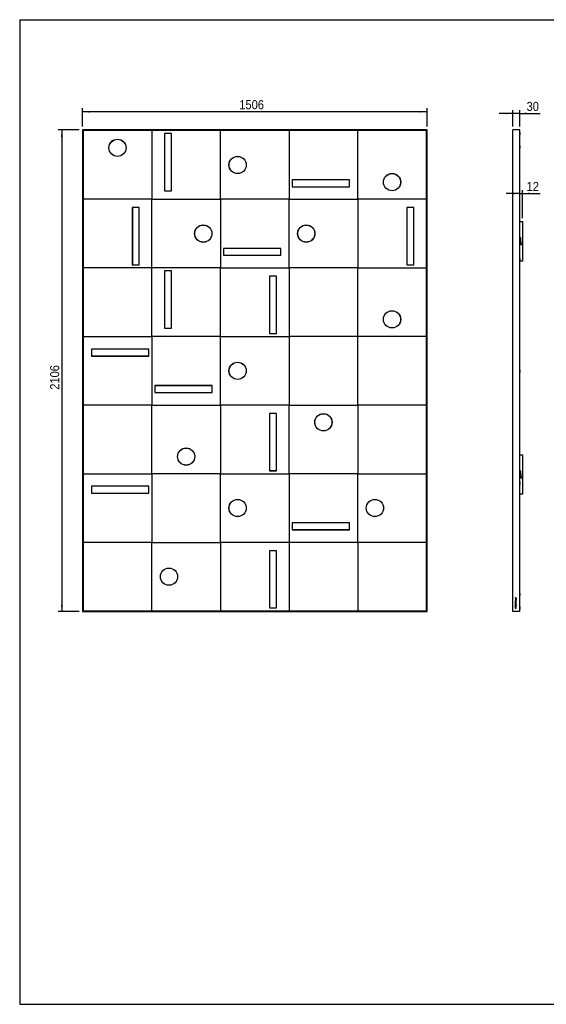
# Model space of a CAD drawing. Header units: millimetres. Extents: x 145 to 6295, y 51 to 4356.
# Tile 1 of 19: x 145 to 2446, y 51 to 4356. Entities that reach past the tile are written whole.
import ezdxf

# ---------------------------------------------------------------- set-up
doc = ezdxf.new("R2010")
doc.units = ezdxf.units.MM
doc.header["$LTSCALE"] = 15
doc.linetypes.add('SLD-Solido', pattern=[0])
doc.layers.add('QUOTE', color=1, linetype='SLD-Solido')
doc.layers.add('SCHIZZI', color=9, linetype='Continuous')
doc.styles.add('SLDTEXTSTYLE0', font='GOTHIC.TTF', dxfattribs={"width": 0.913})
doc.dimstyles.new('SLDDIMSTYLE0', dxfattribs={"dimtxt": 39.6875, "dimasz": 30, "dimexe": 0, "dimexo": 0.0625, "dimgap": 9.921875, "dimtad": 1, "dimdec": 1, "dimrnd": 1e-09, "dimzin": 12, "dimdsep": 46, "dimtxsty": 'SLDTEXTSTYLE0', "dimsah": 1, "dimcen": 0.09, "dimadec": 0, "dimazin": 3, "dimtfac": 1, "dimtdec": 1, "dimtofl": 0, "dimtmove": 0, "dimatfit": 3, "dimfxl": 1, "dimfrac": 2, "dimtolj": 1, "dimtzin": 12, "dimarcsym": 0})
doc.dimstyles.new('SLDDIMSTYLE2', dxfattribs={"dimtxt": 39.6875, "dimasz": 30, "dimexe": 0, "dimexo": 0.0625, "dimgap": 9.921875, "dimtad": 1, "dimdec": 1, "dimrnd": 1e-09, "dimzin": 12, "dimdsep": 46, "dimtxsty": 'SLDTEXTSTYLE0', "dimsah": 1, "dimcen": 0.09, "dimadec": 0, "dimazin": 3, "dimtfac": 1, "dimtdec": 1, "dimtmove": 0, "dimatfit": 0, "dimfxl": 1, "dimfrac": 2, "dimtolj": 1, "dimtzin": 12, "dimarcsym": 0})

# ---------------------------------------------------------------- blocks, each defined once
blk = doc.blocks.new('_D')
at = {"layer": 'QUOTE', "transparency": 16777216}
for p, q in [((419.1, 3889.3), (419.1, 3969)), ((1925.1, 3889.3), (1925.1, 3969)), ((1925.1, 3954), (419.1, 3954))]:
    blk.add_line(p, q, dxfattribs=at)
for points in [[(419.1, 3954), (449.1, 3950.2), (449.1, 3957.7)], [(1925.1, 3954), (1895.1, 3957.7), (1895.1, 3950.2)]]:
    blk.add_solid(points, dxfattribs=at)
at = {"layer": 'QUOTE', "transparency": 16777216, "insert": (1104.5, 4004.7), "char_height": 39.69, "attachment_point": 1, "style": 'SLDTEXTSTYLE0'}
blk.add_mtext('1506', dxfattribs=at)
blk = doc.blocks.new('_D_1')
at = {"layer": 'QUOTE', "transparency": 16777216}
for p, q in [((404.1, 3874.3), (313.4, 3874.3)), ((328.4, 3874.3), (328.4, 1768.3)), ((404.1, 1768.3), (313.4, 1768.3))]:
    blk.add_line(p, q, dxfattribs=at)
for points in [[(328.4, 3874.3), (324.7, 3844.3), (332.2, 3844.3)], [(328.4, 1768.3), (332.2, 1798.3), (324.7, 1798.3)]]:
    blk.add_solid(points, dxfattribs=at)
at = {"layer": 'QUOTE', "transparency": 16777216, "insert": (277.8, 2738.5), "char_height": 39.69, "attachment_point": 1, "rotation": 90, "style": 'SLDTEXTSTYLE0'}
blk.add_mtext('2106', dxfattribs=at)
blk = doc.blocks.new('_D_2')
at = {"layer": 'QUOTE', "transparency": 16777216}
for p, q in [((2300.5, 3889.3), (2300.5, 3961.6)), ((2330.5, 3889.3), (2330.5, 3961.6)), ((2300.5, 3946.6), (2240.5, 3946.6)), ((2330.5, 3946.6), (2300.5, 3946.6)), ((2330.5, 3946.6), (2418.7, 3946.6))]:
    blk.add_line(p, q, dxfattribs=at)
for points in [[(2300.5, 3946.6), (2270.5, 3950.4), (2270.5, 3942.9)], [(2330.5, 3946.6), (2360.5, 3942.9), (2360.5, 3950.4)]]:
    blk.add_solid(points, dxfattribs=at)
at = {"layer": 'QUOTE', "transparency": 16777216, "insert": (2360.1, 3997.3), "char_height": 39.69, "attachment_point": 1, "style": 'SLDTEXTSTYLE0'}
blk.add_mtext('30', dxfattribs=at)
blk = doc.blocks.new('_D_3')
at = {"layer": 'QUOTE', "transparency": 16777216}
for p, q in [((2330.5, 3596.4), (2270.5, 3596.4)), ((2330.5, 3596.4), (2342.5, 3596.4)), ((2342.5, 3489.3), (2342.5, 3611.4)), ((2342.5, 3596.4), (2418.7, 3596.4))]:
    blk.add_line(p, q, dxfattribs=at)
for points in [[(2330.5, 3596.4), (2300.5, 3600.2), (2300.5, 3592.7)], [(2342.5, 3596.4), (2372.5, 3592.7), (2372.5, 3600.2)]]:
    blk.add_solid(points, dxfattribs=at)
at = {"layer": 'QUOTE', "transparency": 16777216, "insert": (2360.1, 3647.1), "char_height": 39.69, "attachment_point": 1, "style": 'SLDTEXTSTYLE0'}
blk.add_mtext('12', dxfattribs=at)

msp = doc.modelspace()

# ---------------------------------------------------------------- linework, layer by layer
for p, q in [((1925.06, 3874.29), (419.06, 3874.29)), ((422.06, 3871.29), (419.06, 3874.29)), ((419.06, 3874.29), (419.06, 1768.29)), ((1922.06, 3871.29), (422.06, 3871.29)), ((422.06, 3871.29), (422.06, 1771.29)), ((722.06, 3871.29), (722.06, 3571.29)), ((777.56, 3858.29), (777.06, 3858.29)), ((777.06, 3858.29), (777.06, 3607.79)), ((807.56, 3858.29), (777.56, 3858.29)), ((777.56, 3858.29), (777.56, 3608.29)), ((807.56, 3608.29), (807.56, 3858.29)), ((1022.06, 3571.29), (1022.06, 3871.29)), ((1322.06, 3871.29), (1322.06, 3571.29)), ((1622.06, 3571.29), (1622.06, 3871.29)), ((1922.06, 3871.29), (1925.06, 3874.29)), ((1922.06, 1771.29), (1922.06, 3871.29)), ((1925.06, 1768.29), (1925.06, 3874.29)), ((2330.52, 3874.29), (2300.52, 3874.29)), ((2300.52, 1768.29), (2300.52, 3874.29)), ((2330.52, 1768.29), (2330.52, 3874.29)), ((2330.62, 3862.79), (2330.52, 3862.79)), ((2330.52, 3852.79), (2330.62, 3852.79)), ((2330.62, 3862.79), (2330.62, 3859.7)), ((2330.62, 3859.7), (2330.62, 3852.79)), ((2330.62, 3804.29), (2330.52, 3804.29)), ((2330.52, 3794.29), (2330.62, 3794.29)), ((2330.62, 3804.29), (2330.62, 3801.2)), ((2330.62, 3801.2), (2330.62, 3794.29)), ((1585.56, 3656.79), (1335.06, 3656.79)), ((1335.06, 3656.79), (1335.06, 3626.29)), ((1335.06, 3626.29), (1335.56, 3626.29)), ((1585.56, 3656.29), (1335.56, 3656.29)), ((1335.56, 3656.29), (1335.56, 3626.29)), ((1335.56, 3626.29), (1585.56, 3626.29)), ((1585.56, 3656.29), (1585.56, 3656.79)), ((1585.56, 3626.29), (1585.56, 3656.29)), ((777.06, 3607.79), (807.56, 3607.79)), ((777.56, 3608.29), (807.56, 3608.29)), ((807.56, 3607.79), (807.56, 3608.29)), ((722.06, 3571.29), (422.06, 3571.29)), ((636.56, 3534.79), (636.56, 3284.29)), ((637.06, 3534.79), (636.56, 3534.79)), ((637.06, 3534.79), (637.06, 3284.79)), ((667.06, 3534.79), (637.06, 3534.79)), ((667.06, 3284.79), (667.06, 3534.79)), ((722.06, 3571.29), (1022.06, 3571.29)), ((722.06, 3271.29), (722.06, 3571.29)), ((1022.06, 3571.29), (1022.06, 3271.29)), ((1322.06, 3571.29), (1022.06, 3571.29)), ((1322.06, 3271.29), (1322.06, 3571.29)), ((1322.06, 3571.29), (1622.06, 3571.29)), ((1922.06, 3571.29), (1622.06, 3571.29)), ((1622.06, 3571.29), (1622.06, 3271.29)), ((1837.06, 3534.79), (1836.56, 3534.79)), ((1836.56, 3534.79), (1836.56, 3284.29)), ((1867.06, 3534.79), (1837.06, 3534.79)), ((1837.06, 3534.79), (1837.06, 3284.79)), ((1867.06, 3284.79), (1867.06, 3534.79)), ((2330.52, 3474.29), (2342.52, 3474.29)), ((2342.52, 3474.29), (2342.52, 3374.29)), ((2334.52, 3402.29), (2330.52, 3402.29)), ((2330.52, 3401.29), (2333.52, 3401.29)), ((2333.52, 3401.29), (2335.52, 3373.29)), ((2336.52, 3374.29), (2334.52, 3402.29)), ((2335.52, 3373.29), (2342.52, 3373.29)), ((2342.52, 3374.29), (2336.52, 3374.29)), ((2342.52, 3373.29), (2342.52, 3301.29)), ((1035.06, 3356.79), (1035.06, 3326.29)), ((1285.56, 3356.79), (1035.06, 3356.79)), ((1035.06, 3326.29), (1035.56, 3326.29)), ((1285.56, 3356.29), (1035.56, 3356.29)), ((1035.56, 3356.29), (1035.56, 3326.29)), ((1035.56, 3326.29), (1285.56, 3326.29)), ((1285.56, 3356.29), (1285.56, 3356.79)), ((1285.56, 3326.29), (1285.56, 3356.29)), ((636.56, 3284.29), (667.06, 3284.29)), ((637.06, 3284.79), (667.06, 3284.79)), ((667.06, 3284.29), (667.06, 3284.79)), ((1836.56, 3284.29), (1867.06, 3284.29)), ((1837.06, 3284.79), (1867.06, 3284.79)), ((1867.06, 3284.29), (1867.06, 3284.79)), ((2330.62, 3314.29), (2330.52, 3314.29)), ((2330.52, 3304.29), (2330.62, 3304.29)), ((2342.52, 3301.29), (2330.52, 3301.29)), ((2330.62, 3314.29), (2330.62, 3311.2)), ((2330.62, 3311.2), (2330.62, 3304.29)), ((722.06, 3271.29), (422.06, 3271.29)), ((722.06, 2971.29), (722.06, 3271.29)), ((1022.06, 3271.29), (722.06, 3271.29)), ((777.06, 3258.29), (777.06, 3007.79)), ((807.56, 3258.29), (777.06, 3258.29)), ((777.56, 3257.79), (777.56, 3007.79)), ((807.56, 3257.79), (777.56, 3257.79)), ((807.56, 3257.79), (807.56, 3258.29)), ((807.56, 3007.79), (807.56, 3257.79)), ((1022.06, 3271.29), (1322.06, 3271.29)), ((1022.06, 2971.29), (1022.06, 3271.29)), ((1237.06, 3234.79), (1236.56, 3234.79)), ((1236.56, 3234.79), (1236.56, 2984.29)), ((1237.06, 3234.79), (1237.06, 2984.79)), ((1267.06, 3234.79), (1237.06, 3234.79)), ((1267.06, 2984.79), (1267.06, 3234.79)), ((1622.06, 3271.29), (1322.06, 3271.29)), ((1322.06, 3271.29), (1322.06, 2971.29)), ((1622.06, 2971.29), (1622.06, 3271.29)), ((1622.06, 3271.29), (1922.06, 3271.29)), ((422.06, 2971.29), (722.06, 2971.29)), ((722.06, 2971.29), (722.06, 2671.29)), ((1022.06, 2971.29), (722.06, 2971.29)), ((777.06, 3007.79), (777.56, 3007.79)), ((777.56, 3007.79), (807.56, 3007.79)), ((1022.06, 2671.29), (1022.06, 2971.29)), ((1022.06, 2971.29), (1322.06, 2971.29)), ((1236.56, 2984.29), (1267.06, 2984.29)), ((1237.06, 2984.79), (1267.06, 2984.79)), ((1267.06, 2984.29), (1267.06, 2984.79)), ((1622.06, 2971.29), (1322.06, 2971.29)), ((1322.06, 2971.29), (1322.06, 2671.29)), ((1622.06, 2671.29), (1622.06, 2971.29)), ((1922.06, 2971.29), (1622.06, 2971.29)), ((708.56, 2916.29), (458.56, 2916.29)), ((458.56, 2916.29), (458.56, 2886.29)), ((458.56, 2886.29), (708.56, 2886.29)), ((458.56, 2886.29), (458.56, 2885.79)), ((458.56, 2885.79), (709.06, 2885.79)), ((708.56, 2886.29), (708.56, 2916.29)), ((709.06, 2916.29), (708.56, 2916.29)), ((709.06, 2885.79), (709.06, 2916.29)), ((2330.62, 2824.29), (2330.52, 2824.29)), ((2330.52, 2814.29), (2330.62, 2814.29)), ((2330.62, 2824.29), (2330.62, 2821.2)), ((2330.62, 2821.2), (2330.62, 2814.29)), ((985.56, 2756.79), (735.06, 2756.79)), ((735.06, 2756.79), (735.06, 2726.29)), ((735.56, 2756.29), (735.56, 2726.29)), ((985.56, 2756.29), (735.56, 2756.29)), ((985.56, 2756.29), (985.56, 2756.79)), ((985.56, 2726.29), (985.56, 2756.29)), ((735.06, 2726.29), (735.56, 2726.29)), ((735.56, 2726.29), (985.56, 2726.29)), ((722.06, 2671.29), (422.06, 2671.29)), ((722.06, 2371.29), (722.06, 2671.29)), ((722.06, 2671.29), (1022.06, 2671.29)), ((1322.06, 2671.29), (1022.06, 2671.29)), ((1022.06, 2671.29), (1022.06, 2371.29)), ((1322.06, 2671.29), (1622.06, 2671.29)), ((1322.06, 2371.29), (1322.06, 2671.29)), ((1622.06, 2671.29), (1622.06, 2371.29)), ((1922.06, 2671.29), (1622.06, 2671.29)), ((1236.56, 2634.79), (1236.56, 2384.29)), ((1237.06, 2634.79), (1236.56, 2634.79)), ((1237.06, 2634.79), (1237.06, 2384.79)), ((1267.06, 2634.79), (1237.06, 2634.79)), ((1267.06, 2384.79), (1267.06, 2634.79)), ((2330.52, 2454.29), (2342.52, 2454.29)), ((2342.52, 2454.29), (2342.52, 2354.29)), ((422.06, 2371.29), (722.06, 2371.29)), ((1022.06, 2371.29), (722.06, 2371.29)), ((722.06, 2371.29), (722.06, 2071.29)), ((1022.06, 2071.29), (1022.06, 2371.29)), ((1022.06, 2371.29), (1322.06, 2371.29)), ((1236.56, 2384.29), (1267.06, 2384.29)), ((1237.06, 2384.79), (1267.06, 2384.79)), ((1267.06, 2384.29), (1267.06, 2384.79)), ((1622.06, 2371.29), (1322.06, 2371.29)), ((1322.06, 2371.29), (1322.06, 2071.29)), ((1622.06, 2371.29), (1922.06, 2371.29)), ((1622.06, 2071.29), (1622.06, 2371.29)), ((2334.52, 2382.29), (2330.52, 2382.29)), ((2330.52, 2381.29), (2333.52, 2381.29)), ((2333.52, 2381.29), (2335.52, 2353.29)), ((2336.52, 2354.29), (2334.52, 2382.29)), ((2330.62, 2334.29), (2330.52, 2334.29)), ((2330.62, 2334.29), (2330.62, 2331.2)), ((2330.62, 2331.2), (2330.62, 2324.29)), ((2335.52, 2353.29), (2342.52, 2353.29)), ((2342.52, 2354.29), (2336.52, 2354.29)), ((2342.52, 2353.29), (2342.52, 2281.29)), ((458.56, 2316.29), (458.56, 2285.79)), ((459.06, 2316.29), (458.56, 2316.29)), ((458.56, 2285.79), (709.06, 2285.79)), ((459.06, 2316.29), (459.06, 2286.29)), ((709.06, 2316.29), (459.06, 2316.29)), ((459.06, 2286.29), (709.06, 2286.29)), ((709.06, 2286.29), (709.06, 2316.29)), ((709.06, 2285.79), (709.06, 2286.29)), ((2330.52, 2324.29), (2330.62, 2324.29)), ((2342.52, 2281.29), (2330.52, 2281.29)), ((1335.56, 2156.79), (1335.06, 2156.79)), ((1335.06, 2156.79), (1335.06, 2126.29)), ((1585.56, 2156.79), (1335.56, 2156.79)), ((1335.56, 2156.79), (1335.56, 2126.79)), ((1585.56, 2126.79), (1585.56, 2156.79)), ((1335.06, 2126.29), (1585.56, 2126.29)), ((1335.56, 2126.79), (1585.56, 2126.79)), ((1585.56, 2126.29), (1585.56, 2126.79)), ((722.06, 2071.29), (422.06, 2071.29)), ((722.06, 1771.29), (722.06, 2071.29)), ((722.06, 2071.29), (1022.06, 2071.29)), ((1022.06, 2071.29), (1022.06, 1771.29)), ((1322.06, 2071.29), (1022.06, 2071.29)), ((1622.06, 2071.29), (1322.06, 2071.29)), ((1322.06, 2071.29), (1322.06, 1771.29)), ((1922.06, 2071.29), (1622.06, 2071.29)), ((1622.06, 2071.29), (1622.06, 1771.29)), ((1237.06, 2034.79), (1236.56, 2034.79)), ((1236.56, 2034.79), (1236.56, 1784.29)), ((1267.06, 2034.79), (1237.06, 2034.79)), ((1237.06, 2034.79), (1237.06, 1784.79)), ((1267.06, 1784.79), (1267.06, 2034.79)), ((2314.92, 1828.2), (2310.52, 1828.2)), ((2310.52, 1828.2), (2310.52, 1827.39)), ((2310.52, 1827.39), (2314.92, 1827.39)), ((2314.18, 1823.38), (2310.52, 1823.38)), ((2310.52, 1823.38), (2310.52, 1822.57)), ((2310.52, 1822.57), (2314.92, 1822.57)), ((2314.18, 1818.6), (2310.52, 1818.6)), ((2310.52, 1818.6), (2310.52, 1817.79)), ((2310.52, 1817.79), (2314.92, 1817.79)), ((2311.25, 1815.96), (2310.52, 1815.96)), ((2310.52, 1815.96), (2310.52, 1812.69)), ((2310.52, 1812.69), (2314.92, 1812.69)), ((2311.27, 1811), (2310.52, 1811)), ((2310.52, 1811), (2310.52, 1807.42)), ((2311.25, 1813.5), (2311.25, 1815.96)), ((2312.34, 1813.5), (2311.25, 1813.5)), ((2311.27, 1809.61), (2311.27, 1811)), ((2314.92, 1809.61), (2311.27, 1809.61)), ((2311.27, 1808.8), (2314.92, 1808.8)), ((2311.27, 1807.42), (2311.27, 1808.8)), ((2313.06, 1815.68), (2312.34, 1815.68)), ((2312.34, 1815.68), (2312.34, 1813.5)), ((2313.06, 1813.5), (2313.06, 1815.68)), ((2314.19, 1813.5), (2313.06, 1813.5)), ((2314.92, 1825.67), (2314.18, 1825.67)), ((2314.18, 1825.67), (2314.18, 1823.38)), ((2314.92, 1820.89), (2314.18, 1820.89)), ((2314.18, 1820.89), (2314.18, 1818.6)), ((2314.92, 1815.99), (2314.19, 1815.99)), ((2314.19, 1815.99), (2314.19, 1813.5)), ((2314.92, 1827.39), (2314.92, 1828.2)), ((2314.92, 1822.57), (2314.92, 1825.67)), ((2314.92, 1817.79), (2314.92, 1820.89)), ((2314.92, 1812.69), (2314.92, 1815.99)), ((2314.92, 1808.8), (2314.92, 1809.61)), ((2330.62, 1848.29), (2330.52, 1848.29)), ((2330.52, 1838.29), (2330.62, 1838.29)), ((2330.62, 1848.29), (2330.62, 1845.2)), ((2330.62, 1845.2), (2330.62, 1838.29)), ((419.06, 1768.29), (422.06, 1771.29)), ((419.06, 1768.29), (1925.06, 1768.29)), ((422.06, 1771.29), (1922.06, 1771.29)), ((1236.56, 1784.29), (1267.06, 1784.29)), ((1237.06, 1784.79), (1267.06, 1784.79)), ((1267.06, 1784.29), (1267.06, 1784.79)), ((1925.06, 1768.29), (1922.06, 1771.29)), ((2330.52, 1768.29), (2300.52, 1768.29)), ((2310.66, 1794.75), (2309.33, 1795.35)), ((2309.33, 1795.35), (2309.33, 1794.74)), ((2309.33, 1794.74), (2310.49, 1794.21)), ((2310.5, 1799.43), (2310.49, 1799.42)), ((2310.49, 1799.42), (2310.49, 1798.69)), ((2310.49, 1798.69), (2314.92, 1796.75)), ((2314.92, 1801.36), (2310.5, 1799.43)), ((2310.52, 1807.42), (2311.27, 1807.42)), ((2310.52, 1784.93), (2310.52, 1783.29)), ((2310.52, 1783.29), (2314.92, 1783.29)), ((2311.03, 1790.18), (2310.55, 1790.18)), ((2310.55, 1790.18), (2310.55, 1788.34)), ((2310.55, 1788.34), (2312.99, 1788.34)), ((2311.02, 1805.91), (2311.01, 1805.89)), ((2311.64, 1805.48), (2311.02, 1805.91)), ((2311.03, 1788.87), (2311.03, 1790.18)), ((2311.52, 1788.87), (2311.03, 1788.87)), ((2311.14, 1795.42), (2311.13, 1795.41)), ((2311.74, 1794.9), (2311.14, 1795.42)), ((2313.83, 1792.7), (2311.21, 1793.89)), ((2311.26, 1784.93), (2311.26, 1784.1)), ((2311.26, 1784.1), (2314.18, 1784.1)), ((2314.14, 1793.16), (2311.38, 1794.42)), ((2313.14, 1799.76), (2311.48, 1799.04)), ((2311.48, 1799.04), (2313.14, 1798.33)), ((2312, 1790.02), (2311.52, 1790.02)), ((2311.52, 1790.02), (2311.52, 1788.87)), ((2311.62, 1805.46), (2311.64, 1805.48)), ((2311.69, 1803.6), (2311.67, 1803.6)), ((2311.73, 1794.89), (2311.74, 1794.9)), ((2311.74, 1802.79), (2311.75, 1802.79)), ((2312, 1788.87), (2312, 1790.02)), ((2312.51, 1788.87), (2312, 1788.87)), ((2312.99, 1790.2), (2312.51, 1790.2)), ((2312.51, 1790.2), (2312.51, 1788.87)), ((2312.71, 1792.27), (2312.72, 1792.27)), ((2312.72, 1787.27), (2312.71, 1787.27)), ((2312.72, 1791.42), (2312.73, 1791.42)), ((2312.73, 1786.42), (2312.72, 1786.42)), ((2312.99, 1788.34), (2312.99, 1790.2)), ((2313.14, 1798.33), (2313.14, 1799.76)), ((2313.66, 1806.03), (2313.64, 1806.03)), ((2314.2, 1795.45), (2313.67, 1794.93)), ((2313.67, 1794.93), (2313.68, 1794.92)), ((2313.7, 1803.12), (2313.68, 1803.1)), ((2313.68, 1803.1), (2314.26, 1802.61)), ((2313.72, 1805.23), (2313.73, 1805.23)), ((2313.87, 1800.06), (2314.92, 1800.5)), ((2313.87, 1798.03), (2313.87, 1800.06)), ((2314.92, 1797.58), (2313.87, 1798.03)), ((2314.18, 1784.1), (2314.18, 1784.93)), ((2314.21, 1795.44), (2314.2, 1795.45)), ((2314.26, 1802.61), (2314.28, 1802.63)), ((2314.59, 1792.35), (2316.03, 1791.69)), ((2316.03, 1792.3), (2314.85, 1792.84)), ((2314.92, 1800.5), (2314.92, 1801.36)), ((2314.92, 1796.75), (2314.92, 1797.58)), ((2314.92, 1783.29), (2314.92, 1784.93)), ((2316.03, 1791.69), (2316.03, 1792.3)), ((2330.62, 1789.79), (2330.52, 1789.79)), ((2330.52, 1779.79), (2330.62, 1779.79)), ((2330.62, 1789.79), (2330.62, 1779.79))]:
    msp.add_line(p, q)
for centre, radius in [((572.06, 3796.29), 37.75), ((572.06, 3796.29), 37.5), ((1097.06, 3721.29), 37.75), ((1097.06, 3721.29), 37.5), ((1772.06, 3646.29), 37.75), ((1772.06, 3646.29), 37.5), ((947.06, 3421.29), 37.75), ((947.06, 3421.29), 37.5), ((1397.06, 3421.29), 37.75), ((1397.06, 3421.29), 37.5), ((1772.06, 3046.29), 37.75), ((1772.06, 3046.29), 37.5), ((1097.06, 2821.29), 37.75), ((1097.06, 2821.29), 37.5), ((1472.06, 2596.29), 37.75), ((1472.06, 2596.29), 37.5), ((872.06, 2446.29), 37.75), ((872.06, 2446.29), 37.5), ((1097.06, 2221.29), 37.75), ((1097.06, 2221.29), 37.5), ((1697.06, 2221.29), 37.75), ((1697.06, 2221.29), 37.5), ((797.06, 1921.29), 37.75), ((797.06, 1921.29), 37.5)]:
    msp.add_circle(centre, radius)
for points, knots in [([(2310.49, 1794.21), (2310.48, 1794.12), (2310.46, 1793.98), (2310.45, 1793.82), (2310.45, 1793.75), (2310.45, 1793.72), (2310.45, 1793.7), (2310.45, 1793.7), (2310.45, 1793.69), (2310.45, 1793.69), (2310.45, 1793.69), (2310.45, 1793.69), (2310.45, 1793.38), (2310.56, 1792.78), (2311.05, 1792.03), (2311.81, 1791.52), (2312.41, 1791.46), (2312.72, 1791.42)], [0, 0, 0, 0, 0.0692641, 0.102088, 0.1170424, 0.1237265, 0.1266881, 0.1279952, 0.1285711, 0.1288247, 0.1289363, 0.1289854, 0.129024, 0.3530678, 0.564112, 0.7753896, 1, 1, 1, 1]), ([(2311.01, 1805.89), (2310.9, 1805.74), (2310.68, 1805.43), (2310.5, 1804.88), (2310.44, 1804.29), (2310.51, 1803.7), (2310.78, 1803.2), (2311.21, 1802.86), (2311.56, 1802.81), (2311.74, 1802.79)], [0, 0, 0, 0, 0.1460704, 0.2887682, 0.4377557, 0.5951452, 0.7341478, 0.8644717, 1, 1, 1, 1]), ([(2312.71, 1787.27), (2312.37, 1787.23), (2311.72, 1787.15), (2311, 1786.53), (2310.59, 1785.76), (2310.54, 1785.22), (2310.52, 1784.93)], [0, 0, 0, 0, 0.279532, 0.5454242, 0.7630634, 1, 1, 1, 1]), ([(2311.13, 1795.41), (2311.03, 1795.3), (2310.85, 1795.1), (2310.72, 1794.86), (2310.66, 1794.75)], [0, 0, 0, 0, 0.5342378, 1, 1, 1, 1]), ([(2311.67, 1803.6), (2311.6, 1803.61), (2311.46, 1803.63), (2311.3, 1803.79), (2311.2, 1804.02), (2311.16, 1804.39), (2311.26, 1804.91), (2311.5, 1805.27), (2311.62, 1805.46)], [0, 0, 0, 0, 0.0943892, 0.189365, 0.2976915, 0.4258978, 0.6931705, 1, 1, 1, 1]), ([(2311.21, 1793.89), (2311.2, 1793.85), (2311.2, 1793.8), (2311.19, 1793.73), (2311.19, 1793.71), (2311.19, 1793.69), (2311.19, 1793.69), (2311.19, 1793.69), (2311.19, 1793.68), (2311.19, 1793.68), (2311.19, 1793.68), (2311.19, 1793.68), (2311.19, 1793.49), (2311.27, 1793.11), (2311.6, 1792.64), (2312.11, 1792.33), (2312.5, 1792.29), (2312.71, 1792.27)], [0, 0, 0, 0, 0.04588006, 0.06624978, 0.07528898, 0.07928493, 0.08104711, 0.08182327, 0.08216493, 0.0823153, 0.08238146, 0.08241058, 0.08243345, 0.31125859, 0.53079134, 0.75622294, 1, 1, 1, 1]), ([(2312.72, 1786.42), (2312.49, 1786.4), (2312.06, 1786.35), (2311.57, 1785.96), (2311.3, 1785.46), (2311.28, 1785.12), (2311.26, 1784.93)], [0, 0, 0, 0, 0.2871229, 0.5522893, 0.766205, 1, 1, 1, 1]), ([(2311.38, 1794.42), (2311.44, 1794.51), (2311.54, 1794.67), (2311.67, 1794.82), (2311.73, 1794.89)], [0, 0, 0, 0, 0.5348435, 1, 1, 1, 1]), ([(2312.35, 1804.62), (2312.3, 1804.44), (2312.23, 1804.14), (2312.08, 1803.79), (2311.89, 1803.62), (2311.75, 1803.61), (2311.69, 1803.6)], [0, 0, 0, 0, 0.4294113, 0.7007161, 0.8502874, 1, 1, 1, 1]), ([(2311.75, 1802.79), (2311.89, 1802.8), (2312.14, 1802.82), (2312.48, 1802.99), (2312.87, 1803.44), (2312.99, 1803.91), (2313.07, 1804.26)], [0, 0, 0, 0, 0.1872531, 0.3476527, 0.509467, 1, 1, 1, 1]), ([(2313.64, 1806.03), (2313.47, 1806.02), (2313.13, 1805.99), (2312.74, 1805.63), (2312.5, 1805.16), (2312.4, 1804.81), (2312.35, 1804.62)], [0, 0, 0, 0, 0.2440399, 0.4814505, 0.7097813, 1, 1, 1, 1]), ([(2312.72, 1792.27), (2312.96, 1792.29), (2313.37, 1792.33), (2313.69, 1792.59), (2313.83, 1792.7)], [0, 0, 0, 0, 0.5786018, 1, 1, 1, 1]), ([(2314.92, 1784.93), (2314.88, 1785.29), (2314.81, 1785.97), (2314.24, 1786.74), (2313.5, 1787.19), (2312.99, 1787.24), (2312.72, 1787.27)], [0, 0, 0, 0, 0.2961767, 0.5664015, 0.7768821, 1, 1, 1, 1]), ([(2312.73, 1791.42), (2312.94, 1791.44), (2313.35, 1791.47), (2314.03, 1791.75), (2314.38, 1792.12), (2314.59, 1792.35)], [0, 0, 0, 0, 0.2957242, 0.575371, 1, 1, 1, 1]), ([(2314.18, 1784.93), (2314.15, 1785.16), (2314.11, 1785.6), (2313.73, 1786.1), (2313.25, 1786.38), (2312.91, 1786.41), (2312.73, 1786.42)], [0, 0, 0, 0, 0.293871, 0.5608682, 0.7719073, 1, 1, 1, 1]), ([(2313.07, 1804.26), (2313.12, 1804.44), (2313.19, 1804.73), (2313.35, 1805.07), (2313.54, 1805.21), (2313.66, 1805.22), (2313.72, 1805.23)], [0, 0, 0, 0, 0.44909622, 0.71767873, 0.86088007, 1, 1, 1, 1]), ([(2314.28, 1802.63), (2314.43, 1802.83), (2314.74, 1803.23), (2314.97, 1803.98), (2315.01, 1804.81), (2314.74, 1805.55), (2314.21, 1805.97), (2313.84, 1806.01), (2313.66, 1806.03)], [0, 0, 0, 0, 0.1759074, 0.3484954, 0.5452361, 0.7483254, 0.8703401, 1, 1, 1, 1]), ([(2313.68, 1794.92), (2313.77, 1794.82), (2313.95, 1794.63), (2314.14, 1794.29), (2314.24, 1793.95), (2314.26, 1793.56), (2314.19, 1793.31), (2314.14, 1793.16)], [0, 0, 0, 0, 0.2086835, 0.4014828, 0.5984123, 0.7578028, 1, 1, 1, 1]), ([(2313.73, 1805.23), (2313.81, 1805.21), (2313.96, 1805.19), (2314.14, 1805.02), (2314.24, 1804.77), (2314.27, 1804.46), (2314.23, 1804.06), (2314.06, 1803.58), (2313.82, 1803.28), (2313.7, 1803.12)], [0, 0, 0, 0, 0.0886001, 0.1775904, 0.2803753, 0.4039243, 0.5463947, 0.7592876, 1, 1, 1, 1]), ([(2314.85, 1792.84), (2314.88, 1792.94), (2314.94, 1793.13), (2314.99, 1793.49), (2314.99, 1794.04), (2314.82, 1794.78), (2314.42, 1795.22), (2314.21, 1795.44)], [0, 0, 0, 0, 0.1070173, 0.2171799, 0.3844467, 0.6825263, 1, 1, 1, 1])]:
    msp.add_open_spline(points, degree=3, knots=knots)
at = {"layer": 'QUOTE', "color": 7, "true_color": 0xffffff}
msp.add_line((144.66, 4356.48), (6294.36, 4356.48), dxfattribs=at)
at = {"layer": 'SCHIZZI', "color": 7, "true_color": 0xffffff}
for p, q in [((144.66, 4356.48), (144.66, 51.48)), ((144.66, 51.48), (6294.66, 51.48))]:
    msp.add_line(p, q, dxfattribs=at)

# ---------------------------------------------------------------- dimensions: what is measured, and where the dimension line sits
at = {"layer": 'QUOTE'}
for base, p1, p2, dimstyle, picture, middle in [((419.06, 3953.96), (1925.06, 3874.29), (419.06, 3874.29), 'SLDDIMSTYLE0', '_D', (1163.16, 3953.96)), ((2300.52, 3946.62), (2330.52, 3874.29), (2300.52, 3874.29), 'SLDDIMSTYLE2', '_D_2', (2389.39, 3946.62)), ((2342.52, 3596.42), (2330.52, 3874.29), (2342.52, 3474.29), 'SLDDIMSTYLE2', '_D_3', (2389.39, 3596.42))]:
    dim = msp.add_linear_dim(base=base, p1=p1, p2=p2, dimstyle=dimstyle, dxfattribs=at)
    dim.commit()
    dim.dimension.update_dxf_attribs({"geometry": picture, "text_midpoint": middle, "dimtype": 160})
dim = msp.add_linear_dim(base=(328.45, 1768.29), p1=(419.06, 3874.29), p2=(419.06, 1768.29), angle=90, dimstyle='SLDDIMSTYLE0', dxfattribs=at)
dim.commit()
dim.dimension.update_dxf_attribs({"geometry": '_D_1', "text_midpoint": (328.45, 2797.1), "dimtype": 160})

doc.saveas('drawing.dxf')
